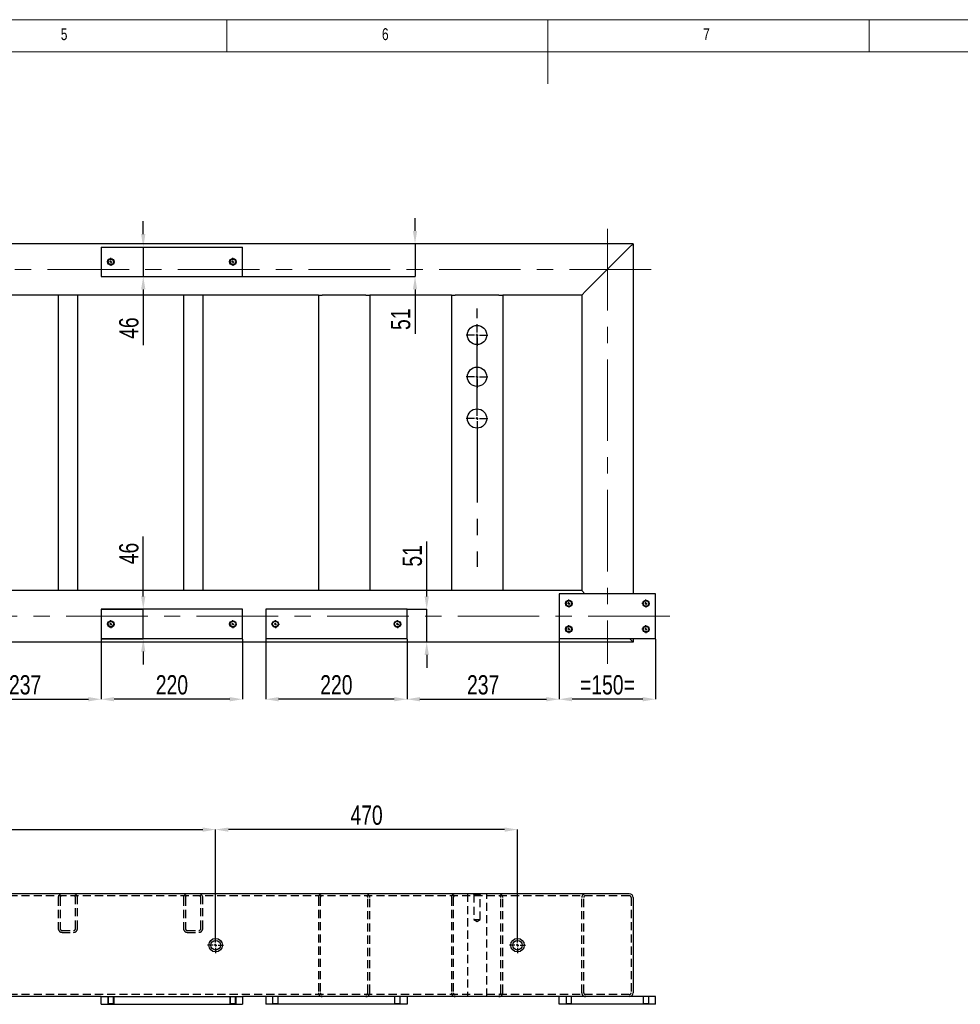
# Model space of a CAD drawing. Header units: millimetres. Extents: x 5 to 589, y 5 to 415.
# Tile 6 of 10: x 215 to 361, y 262 to 415. Entities that reach past the tile are written whole.
import ezdxf

# ---------------------------------------------------------------- set-up
doc = ezdxf.new("R2010")
doc.units = ezdxf.units.MM
doc.header["$PDSIZE"] = -1
doc.linetypes.add('CENTERX2', pattern=[20.32, 12.7, -2.54, 2.54, -2.54])
doc.linetypes.add('HIDDEN', pattern=[1.905, 1.27, -0.635])
for name, color, linetype in [('COTES', 1, 'Continuous'), ('NOTES', 6, 'Continuous'), ('TRAIT-FINS', 9, 'Continuous'), ('TRAIT-MIXTES', 3, 'CENTERX2'), ('TRAIT-TIRET', 2, 'HIDDEN')]:
    doc.layers.add(name, color=color, linetype=linetype)
doc.layers.add('TRAIT-FORT', color=4, linetype='Continuous', lineweight=25)
doc.styles.add('SLDTEXTSTYLE0', font='TXT', dxfattribs={"width": 0.75})
doc.dimstyles.new('SLDDIMSTYLE0', dxfattribs={"dimtxt": 3, "dimasz": 2, "dimexe": 0, "dimexo": 0.0625, "dimgap": 0.75, "dimtad": 1, "dimdec": 0, "dimlfac": 10, "dimrnd": 1e-09, "dimzin": 12, "dimdsep": 46, "dimtxsty": 'SLDTEXTSTYLE0', "dimsah": 1, "dimcen": 0.09, "dimadec": 0, "dimazin": 3, "dimtfac": 1, "dimtdec": 0, "dimtofl": 0, "dimtmove": 0, "dimatfit": 3, "dimfxl": 1, "dimfrac": 2, "dimtolj": 1, "dimtzin": 12, "dimarcsym": 0})
doc.dimstyles.new('SLDDIMSTYLE1', dxfattribs={"dimtxt": 3, "dimasz": 2, "dimexe": 0, "dimexo": 0.0625, "dimgap": 0.75, "dimtad": 1, "dimdec": 0, "dimlfac": 10, "dimrnd": 1e-09, "dimzin": 12, "dimdsep": 46, "dimtxsty": 'SLDTEXTSTYLE0', "dimsah": 1, "dimcen": 0.09, "dimadec": 0, "dimazin": 3, "dimtfac": 1, "dimtdec": 0, "dimtmove": 0, "dimatfit": 0, "dimfxl": 1, "dimfrac": 2, "dimtolj": 1, "dimtzin": 12, "dimarcsym": 0})

# ---------------------------------------------------------------- blocks, each defined once
blk = doc.blocks.new('_D_54')
at = {"layer": 'COTES', "color": 0, "lineweight": -2, "transparency": 16777216}
for p, q in [((175.27, 272.22), (175.27, 288.91)), ((177.27, 288.91), (243.27, 288.91)), ((245.27, 272.22), (245.27, 288.91))]:
    blk.add_line(p, q, dxfattribs=at)
at = {"layer": 'COTES', "color": 0, "transparency": 16777216}
for points in [[(177.27, 289.24), (177.27, 288.57), (175.27, 288.91)], [(243.27, 289.24), (243.27, 288.57), (245.27, 288.91)]]:
    blk.add_solid(points, dxfattribs=at)
at = {"layer": 'Defpoints', "color": 0, "transparency": 16777216}
for p in [(245.27, 288.91), (175.27, 272.16), (245.27, 272.16)]:
    blk.add_point(p, dxfattribs=at)
at = {"layer": 'COTES', "color": 0, "transparency": 16777216, "insert": (210.27, 292.66), "char_height": 3, "attachment_point": 2, "style": 'SLDTEXTSTYLE0'}
blk.add_mtext('\\A1;700', dxfattribs=at)
blk = doc.blocks.new('_D_55')
at = {"layer": 'COTES', "color": 0, "lineweight": -2, "transparency": 16777216}
for p, q in [((245.27, 272.22), (245.27, 288.91)), ((290.27, 288.91), (247.27, 288.91)), ((292.27, 272.22), (292.27, 288.91))]:
    blk.add_line(p, q, dxfattribs=at)
at = {"layer": 'COTES', "color": 0, "transparency": 16777216}
for points in [[(247.27, 289.24), (247.27, 288.57), (245.27, 288.91)], [(290.27, 289.24), (290.27, 288.57), (292.27, 288.91)]]:
    blk.add_solid(points, dxfattribs=at)
at = {"layer": 'Defpoints', "color": 0, "transparency": 16777216}
for p in [(245.27, 288.91), (245.27, 272.16), (292.27, 272.16)]:
    blk.add_point(p, dxfattribs=at)
at = {"layer": 'COTES', "color": 0, "transparency": 16777216, "insert": (268.77, 292.66), "char_height": 3, "attachment_point": 2, "style": 'SLDTEXTSTYLE0'}
blk.add_mtext('\\A1;470', dxfattribs=at)
blk = doc.blocks.new('SW_CENTERMARKSYMBOL_22')
at = {"layer": 'TRAIT-MIXTES', "color": 0}
for p, q in [((-0.4, 0), (-1.25, 0)), ((0, 0), (-0.2, 0)), ((0, 0.4), (0, 1.25)), ((0, 0), (0, 0.2)), ((0, 0), (0, -0.2)), ((0, 0), (0.2, 0)), ((0.4, 0), (1.25, 0)), ((0, -0.4), (0, -1.25))]:
    blk.add_line(p, q, dxfattribs=at)
blk = doc.blocks.new('SW_CENTERMARKSYMBOL_23')
at = {"layer": 'TRAIT-MIXTES', "color": 0}
for p, q in [((-0.4, 0), (-1.25, 0)), ((0, 0), (-0.2, 0)), ((0, 0.4), (0, 1.25)), ((0, 0), (0, 0.2)), ((0, 0), (0, -0.2)), ((0, 0), (0.2, 0)), ((0.4, 0), (1.25, 0)), ((0, -0.4), (0, -1.25))]:
    blk.add_line(p, q, dxfattribs=at)
blk = doc.blocks.new('_D_56')
at = {"layer": 'COTES', "color": 0, "lineweight": -2, "transparency": 16777216}
for p, q in [((276.32, 382.11), (276.32, 384.11)), ((310.2, 380.11), (276.32, 380.11)), ((276.32, 380.11), (276.32, 375.01)), ((249.53, 375.01), (276.32, 375.01)), ((276.32, 373.01), (276.32, 366.11))]:
    blk.add_line(p, q, dxfattribs=at)
at = {"layer": 'COTES', "color": 0, "transparency": 16777216}
for points in [[(275.98, 382.11), (276.65, 382.11), (276.32, 380.11)], [(275.98, 373.01), (276.65, 373.01), (276.32, 375.01)]]:
    blk.add_solid(points, dxfattribs=at)
at = {"layer": 'Defpoints', "color": 0, "transparency": 16777216}
for p in [(276.32, 380.11), (310.27, 380.11), (249.47, 375.01)]:
    blk.add_point(p, dxfattribs=at)
at = {"layer": 'COTES', "color": 0, "transparency": 16777216, "insert": (272.57, 368.36), "char_height": 3, "attachment_point": 2, "rotation": 90, "style": 'SLDTEXTSTYLE0'}
blk.add_mtext('\\A1;51', dxfattribs=at)
blk = doc.blocks.new('_D_63')
at = {"layer": 'COTES', "color": 0, "lineweight": -2, "transparency": 16777216}
for p, q in [((298.77, 318.54), (298.77, 309.2)), ((313.77, 318.54), (313.77, 309.2)), ((311.77, 309.2), (300.77, 309.2))]:
    blk.add_line(p, q, dxfattribs=at)
at = {"layer": 'COTES', "color": 0, "transparency": 16777216}
for points in [[(300.77, 309.54), (300.77, 308.87), (298.77, 309.2)], [(311.77, 309.54), (311.77, 308.87), (313.77, 309.2)]]:
    blk.add_solid(points, dxfattribs=at)
at = {"layer": 'Defpoints', "color": 0, "transparency": 16777216}
for p in [(298.77, 318.61), (313.77, 318.61), (298.77, 309.2)]:
    blk.add_point(p, dxfattribs=at)
at = {"layer": 'COTES', "color": 0, "transparency": 16777216, "insert": (306.27, 312.95), "char_height": 3, "attachment_point": 2, "style": 'SLDTEXTSTYLE0'}
blk.add_mtext('\\A1;=150=', dxfattribs=at)
blk = doc.blocks.new('_D_64')
at = {"layer": 'COTES', "color": 0, "lineweight": -2, "transparency": 16777216}
for p, q in [((227.47, 318.54), (227.47, 309.2)), ((249.47, 318.54), (249.47, 309.2)), ((247.47, 309.2), (229.47, 309.2))]:
    blk.add_line(p, q, dxfattribs=at)
at = {"layer": 'COTES', "color": 0, "transparency": 16777216}
for points in [[(229.47, 309.54), (229.47, 308.87), (227.47, 309.2)], [(247.47, 309.54), (247.47, 308.87), (249.47, 309.2)]]:
    blk.add_solid(points, dxfattribs=at)
at = {"layer": 'Defpoints', "color": 0, "transparency": 16777216}
for p in [(227.47, 318.61), (249.47, 318.61), (227.47, 309.2)]:
    blk.add_point(p, dxfattribs=at)
at = {"layer": 'COTES', "color": 0, "transparency": 16777216, "insert": (238.47, 312.95), "char_height": 3, "attachment_point": 2, "style": 'SLDTEXTSTYLE0'}
blk.add_mtext('\\A1;220', dxfattribs=at)
blk = doc.blocks.new('_D_65')
at = {"layer": 'COTES', "color": 0, "lineweight": -2, "transparency": 16777216}
for p, q in [((253.07, 318.54), (253.07, 309.2)), ((275.07, 318.54), (275.07, 309.2)), ((273.07, 309.2), (255.07, 309.2))]:
    blk.add_line(p, q, dxfattribs=at)
at = {"layer": 'COTES', "color": 0, "transparency": 16777216}
for points in [[(255.07, 309.54), (255.07, 308.87), (253.07, 309.2)], [(273.07, 309.54), (273.07, 308.87), (275.07, 309.2)]]:
    blk.add_solid(points, dxfattribs=at)
at = {"layer": 'Defpoints', "color": 0, "transparency": 16777216}
for p in [(253.07, 318.61), (275.07, 318.61), (253.07, 309.2)]:
    blk.add_point(p, dxfattribs=at)
at = {"layer": 'COTES', "color": 0, "transparency": 16777216, "insert": (264.07, 312.95), "char_height": 3, "attachment_point": 2, "style": 'SLDTEXTSTYLE0'}
blk.add_mtext('\\A1;220', dxfattribs=at)
blk = doc.blocks.new('_D_66')
at = {"layer": 'COTES', "color": 0, "lineweight": -2, "transparency": 16777216}
for p, q in [((203.77, 318.54), (203.77, 309.2)), ((227.47, 318.54), (227.47, 309.2)), ((205.77, 309.2), (225.47, 309.2))]:
    blk.add_line(p, q, dxfattribs=at)
at = {"layer": 'COTES', "color": 0, "transparency": 16777216}
for points in [[(205.77, 309.54), (205.77, 308.87), (203.77, 309.2)], [(225.47, 309.54), (225.47, 308.87), (227.47, 309.2)]]:
    blk.add_solid(points, dxfattribs=at)
at = {"layer": 'Defpoints', "color": 0, "transparency": 16777216}
for p in [(203.77, 318.61), (227.47, 318.61), (227.47, 309.2)]:
    blk.add_point(p, dxfattribs=at)
at = {"layer": 'COTES', "color": 0, "transparency": 16777216, "insert": (215.62, 312.95), "char_height": 3, "attachment_point": 2, "style": 'SLDTEXTSTYLE0'}
blk.add_mtext('\\A1;237', dxfattribs=at)
blk = doc.blocks.new('_D_67')
at = {"layer": 'COTES', "color": 0, "lineweight": -2, "transparency": 16777216}
for p, q in [((275.07, 318.54), (275.07, 309.2)), ((298.77, 318.54), (298.77, 309.2)), ((277.07, 309.2), (296.77, 309.2))]:
    blk.add_line(p, q, dxfattribs=at)
at = {"layer": 'COTES', "color": 0, "transparency": 16777216}
for points in [[(277.07, 309.54), (277.07, 308.87), (275.07, 309.2)], [(296.77, 309.54), (296.77, 308.87), (298.77, 309.2)]]:
    blk.add_solid(points, dxfattribs=at)
at = {"layer": 'Defpoints', "color": 0, "transparency": 16777216}
for p in [(275.07, 318.61), (298.77, 318.61), (298.77, 309.2)]:
    blk.add_point(p, dxfattribs=at)
at = {"layer": 'COTES', "color": 0, "transparency": 16777216, "insert": (286.92, 312.95), "char_height": 3, "attachment_point": 2, "style": 'SLDTEXTSTYLE0'}
blk.add_mtext('\\A1;237', dxfattribs=at)
blk = doc.blocks.new('_D_68')
at = {"layer": 'COTES', "color": 0, "lineweight": -2, "transparency": 16777216}
for p, q in [((234.01, 325.21), (234.01, 334.52)), ((227.53, 323.21), (234.01, 323.21)), ((234.01, 318.61), (234.01, 323.21)), ((227.53, 318.61), (234.01, 318.61)), ((234.01, 316.61), (234.01, 314.61))]:
    blk.add_line(p, q, dxfattribs=at)
at = {"layer": 'COTES', "color": 0, "transparency": 16777216}
for points in [[(233.67, 325.21), (234.34, 325.21), (234.01, 323.21)], [(233.67, 316.61), (234.34, 316.61), (234.01, 318.61)]]:
    blk.add_solid(points, dxfattribs=at)
at = {"layer": 'Defpoints', "color": 0, "transparency": 16777216}
for p in [(227.47, 323.21), (227.47, 318.61), (234.01, 318.61)]:
    blk.add_point(p, dxfattribs=at)
at = {"layer": 'COTES', "color": 0, "transparency": 16777216, "insert": (230.26, 331.89), "char_height": 3, "attachment_point": 2, "rotation": 90, "style": 'SLDTEXTSTYLE0'}
blk.add_mtext('\\A1;46', dxfattribs=at)
blk = doc.blocks.new('_D_69')
at = {"layer": 'COTES', "color": 0, "lineweight": -2, "transparency": 16777216}
for p, q in [((234.01, 381.61), (234.01, 383.61)), ((227.53, 379.61), (234.01, 379.61)), ((234.01, 379.61), (234.01, 375.01)), ((227.53, 375.01), (234.01, 375.01)), ((234.01, 373.01), (234.01, 364.35))]:
    blk.add_line(p, q, dxfattribs=at)
at = {"layer": 'COTES', "color": 0, "transparency": 16777216}
for points in [[(233.67, 381.61), (234.34, 381.61), (234.01, 379.61)], [(233.67, 373.01), (234.34, 373.01), (234.01, 375.01)]]:
    blk.add_solid(points, dxfattribs=at)
at = {"layer": 'Defpoints', "color": 0, "transparency": 16777216}
for p in [(227.47, 379.61), (227.47, 375.01), (234.01, 375.01)]:
    blk.add_point(p, dxfattribs=at)
at = {"layer": 'COTES', "color": 0, "transparency": 16777216, "insert": (230.26, 366.98), "char_height": 3, "attachment_point": 2, "rotation": 90, "style": 'SLDTEXTSTYLE0'}
blk.add_mtext('\\A1;46', dxfattribs=at)
blk = doc.blocks.new('_D_70')
at = {"layer": 'COTES', "color": 0, "lineweight": -2, "transparency": 16777216}
for p, q in [((278.14, 325.21), (278.14, 333.77)), ((275.13, 323.21), (278.14, 323.21)), ((278.14, 318.11), (278.14, 323.21)), ((310.2, 318.11), (278.14, 318.11)), ((278.14, 316.11), (278.14, 314.11))]:
    blk.add_line(p, q, dxfattribs=at)
at = {"layer": 'COTES', "color": 0, "transparency": 16777216}
for points in [[(277.8, 325.21), (278.47, 325.21), (278.14, 323.21)], [(277.8, 316.11), (278.47, 316.11), (278.14, 318.11)]]:
    blk.add_solid(points, dxfattribs=at)
at = {"layer": 'Defpoints', "color": 0, "transparency": 16777216}
for p in [(275.07, 323.21), (278.14, 323.21), (310.27, 318.11)]:
    blk.add_point(p, dxfattribs=at)
at = {"layer": 'COTES', "color": 0, "transparency": 16777216, "insert": (274.39, 331.52), "char_height": 3, "attachment_point": 2, "rotation": 90, "style": 'SLDTEXTSTYLE0'}
blk.add_mtext('\\A1;51', dxfattribs=at)
blk = doc.blocks.new('SW_CENTERMARKSYMBOL_29')
at = {"layer": 'TRAIT-MIXTES', "color": 0}
for p, q in [((-0.4, 0), (-0.625, 0)), ((0, 0), (-0.2, 0)), ((0, 0.4), (0, 0.625)), ((0, 0), (0, 0.2)), ((0, 0), (0, -0.2)), ((0, 0), (0.2, 0)), ((0.4, 0), (0.625, 0)), ((0, -0.4), (0, -0.625))]:
    blk.add_line(p, q, dxfattribs=at)
blk = doc.blocks.new('SW_CENTERMARKSYMBOL_30')
at = {"layer": 'TRAIT-MIXTES', "color": 0}
for p, q in [((-0.4, 0), (-0.625, 0)), ((0, 0), (-0.2, 0)), ((0, 0.4), (0, 0.625)), ((0, 0), (0, 0.2)), ((0, 0), (0, -0.2)), ((0, 0), (0.2, 0)), ((0.4, 0), (0.625, 0)), ((0, -0.4), (0, -0.625))]:
    blk.add_line(p, q, dxfattribs=at)
blk = doc.blocks.new('SW_CENTERMARKSYMBOL_31')
at = {"layer": 'TRAIT-MIXTES', "color": 0}
for p, q in [((-0.4, 0), (-0.625, 0)), ((0, 0), (-0.2, 0)), ((0, 0.4), (0, 0.625)), ((0, 0), (0, 0.2)), ((0, 0), (0, -0.2)), ((0, 0), (0.2, 0)), ((0.4, 0), (0.625, 0)), ((0, -0.4), (0, -0.625))]:
    blk.add_line(p, q, dxfattribs=at)
blk = doc.blocks.new('SW_CENTERMARKSYMBOL_32')
at = {"layer": 'TRAIT-MIXTES', "color": 0}
for p, q in [((-0.4, 0), (-0.625, 0)), ((0, 0), (-0.2, 0)), ((0, 0.4), (0, 0.625)), ((0, 0), (0, 0.2)), ((0, 0), (0, -0.2)), ((0, 0), (0.2, 0)), ((0.4, 0), (0.625, 0)), ((0, -0.4), (0, -0.625))]:
    blk.add_line(p, q, dxfattribs=at)
blk = doc.blocks.new('SW_CENTERMARKSYMBOL_33')
at = {"layer": 'TRAIT-MIXTES', "color": 0}
for p, q in [((-0.4, 0), (-0.625, 0)), ((0, 0), (-0.2, 0)), ((0, 0.4), (0, 0.625)), ((0, 0), (0, 0.2)), ((0, 0), (0, -0.2)), ((0, 0), (0.2, 0)), ((0.4, 0), (0.625, 0)), ((0, -0.4), (0, -0.625))]:
    blk.add_line(p, q, dxfattribs=at)
blk = doc.blocks.new('SW_CENTERMARKSYMBOL_34')
at = {"layer": 'TRAIT-MIXTES', "color": 0}
for p, q in [((-0.4, 0), (-0.625, 0)), ((0, 0), (-0.2, 0)), ((0, 0.4), (0, 0.625)), ((0, 0), (0, 0.2)), ((0, 0), (0, -0.2)), ((0, 0), (0.2, 0)), ((0.4, 0), (0.625, 0)), ((0, -0.4), (0, -0.625))]:
    blk.add_line(p, q, dxfattribs=at)
blk = doc.blocks.new('SW_CENTERMARKSYMBOL_44')
at = {"layer": 'TRAIT-MIXTES', "color": 0}
for p, q in [((0, 0.4), (0, 1.7)), ((-0.4, 0), (-1.7, 0)), ((0, 0), (-0.2, 0)), ((0, 0), (0, 0.2)), ((0, 0), (0, -0.2)), ((0, 0), (0.2, 0)), ((0.4, 0), (1.7, 0)), ((0, -0.4), (0, -1.7))]:
    blk.add_line(p, q, dxfattribs=at)
blk = doc.blocks.new('SW_CENTERMARKSYMBOL_45')
at = {"layer": 'TRAIT-MIXTES', "color": 0}
for p, q in [((0, 0.4), (0, 1.7)), ((-0.4, 0), (-1.7, 0)), ((0, 0), (-0.2, 0)), ((0, 0), (0, 0.2)), ((0, 0), (0, -0.2)), ((0, 0), (0.2, 0)), ((0.4, 0), (1.7, 0)), ((0, -0.4), (0, -1.7))]:
    blk.add_line(p, q, dxfattribs=at)
blk = doc.blocks.new('SW_CENTERMARKSYMBOL_48')
at = {"layer": 'TRAIT-MIXTES', "color": 0}
for p, q in [((0, 0.4), (0, 17.11)), ((-0.4, 0), (-1.7, 0)), ((0, 0), (-0.2, 0)), ((0, 0), (0, 0.2)), ((0, 0), (0, -0.2)), ((0, 0), (0.2, 0)), ((0.4, 0), (1.7, 0)), ((0, -0.4), (0, -23.11))]:
    blk.add_line(p, q, dxfattribs=at)
blk = doc.blocks.new('SW_CENTERMARKSYMBOL_53')
at = {"layer": 'TRAIT-MIXTES', "color": 0}
for p, q in [((-0.4, 0), (-0.625, 0)), ((0, 0), (-0.2, 0)), ((0, 0.4), (0, 0.625)), ((0, 0), (0, 0.2)), ((0, 0), (0, -0.2)), ((0, 0), (0.2, 0)), ((0.4, 0), (0.625, 0)), ((0, -0.4), (0, -0.625))]:
    blk.add_line(p, q, dxfattribs=at)
blk = doc.blocks.new('SW_CENTERMARKSYMBOL_54')
at = {"layer": 'TRAIT-MIXTES', "color": 0}
for p, q in [((-0.4, 0), (-0.625, 0)), ((0, 0), (-0.2, 0)), ((0, 0.4), (0, 0.625)), ((0, 0), (0, 0.2)), ((0, 0), (0, -0.2)), ((0, 0), (0.2, 0)), ((0.4, 0), (0.625, 0)), ((0, -0.4), (0, -0.625))]:
    blk.add_line(p, q, dxfattribs=at)
blk = doc.blocks.new('SW_CENTERMARKSYMBOL_59')
at = {"layer": 'TRAIT-MIXTES', "color": 0}
for p, q in [((-0.4, 0), (-0.625, 0)), ((0, 0), (-0.2, 0)), ((0, 0.4), (0, 0.625)), ((0, 0), (0, 0.2)), ((0, 0), (0, -0.2)), ((0, 0), (0.2, 0)), ((0.4, 0), (0.625, 0)), ((0, -0.4), (0, -0.625))]:
    blk.add_line(p, q, dxfattribs=at)
blk = doc.blocks.new('SW_CENTERMARKSYMBOL_60')
at = {"layer": 'TRAIT-MIXTES', "color": 0}
for p, q in [((-0.4, 0), (-0.625, 0)), ((0, 0), (-0.2, 0)), ((0, 0.4), (0, 0.625)), ((0, 0), (0, 0.2)), ((0, 0), (0, -0.2)), ((0, 0), (0.2, 0)), ((0.4, 0), (0.625, 0)), ((0, -0.4), (0, -0.625))]:
    blk.add_line(p, q, dxfattribs=at)

msp = doc.modelspace()

# ---------------------------------------------------------------- linework, layer by layer
at = {"lineweight": 18}
for p, q in [((589, 415), (5, 415)), ((247, 410), (247, 415)), ((297, 415), (297, 405)), ((347, 410), (347, 415)), ((584, 410), (10, 410))]:
    msp.add_line(p, q, dxfattribs=at)
at = {"layer": 'TRAIT-FINS', "lineweight": 18}
for p, q in [((228.47, 261.71), (228.47, 262.91)), ((229.47, 261.71), (229.47, 262.91)), ((247.47, 261.71), (247.47, 262.91)), ((248.47, 261.71), (248.47, 262.91))]:
    msp.add_line(p, q, dxfattribs=at)
for centre in [(228.97, 377.31), (247.97, 377.31)]:
    msp.add_arc(centre, 0.5, 255, 195, dxfattribs=at)
at = {"layer": 'TRAIT-FORT', "lineweight": 25}
for p, q in [((310.27, 380.11), (62.97, 380.11)), ((227.47, 379.61), (249.47, 379.61)), ((227.47, 379.61), (227.47, 375.01)), ((249.47, 375.01), (249.47, 379.61)), ((309.67, 379.51), (302.87, 372.71)), ((310.27, 380.11), (309.67, 379.51)), ((310.27, 380.11), (310.27, 325.61)), ((227.47, 375.01), (249.47, 375.01)), ((302.87, 372.71), (302.27, 372.11)), ((261.27, 372.11), (200.27, 372.11)), ((220.77, 372.11), (220.77, 326.11)), ((223.77, 372.11), (223.77, 326.11)), ((240.27, 372.11), (240.27, 326.11)), ((243.27, 372.11), (243.27, 326.11)), ((261.27, 372.11), (261.27, 326.11)), ((261.27, 372.11), (261.87, 372.11)), ((268.67, 372.11), (261.87, 372.11)), ((268.67, 372.11), (269.27, 372.11)), ((281.97, 372.11), (269.27, 372.11)), ((269.27, 372.11), (269.27, 326.11)), ((281.97, 372.11), (281.97, 326.11)), ((281.97, 372.11), (282.57, 372.11)), ((289.37, 372.11), (282.57, 372.11)), ((289.37, 372.11), (289.97, 372.11)), ((289.97, 372.11), (289.97, 326.11)), ((302.27, 372.11), (289.97, 372.11)), ((302.27, 372.11), (302.27, 326.11)), ((261.27, 326.11), (200.27, 326.11)), ((261.87, 326.11), (261.27, 326.11)), ((268.67, 326.11), (261.87, 326.11)), ((269.27, 326.11), (268.67, 326.11)), ((281.97, 326.11), (269.27, 326.11)), ((282.57, 326.11), (281.97, 326.11)), ((289.37, 326.11), (282.57, 326.11)), ((289.97, 326.11), (289.37, 326.11)), ((302.27, 326.11), (289.97, 326.11)), ((313.77, 325.61), (298.77, 325.61)), ((298.77, 325.61), (298.77, 318.61)), ((302.77, 325.61), (302.27, 326.11)), ((302.77, 325.61), (302.27, 326.11)), ((313.77, 318.61), (313.77, 325.61)), ((227.47, 323.21), (227.47, 318.61)), ((249.47, 323.21), (227.47, 323.21)), ((249.47, 318.61), (249.47, 323.21)), ((253.07, 323.21), (253.07, 318.61)), ((275.07, 323.21), (253.07, 323.21)), ((275.07, 318.61), (275.07, 323.21)), ((310.27, 318.11), (62.97, 318.11)), ((249.47, 318.61), (227.47, 318.61)), ((275.07, 318.61), (253.07, 318.61)), ((313.77, 318.61), (298.77, 318.61)), ((310.27, 318.11), (309.77, 318.61)), ((310.27, 318.11), (309.77, 318.61)), ((310.27, 318.61), (310.27, 318.11)), ((309.67, 278.91), (63.57, 278.91)), ((310.27, 278.31), (310.27, 263.51)), ((227.47, 262.91), (203.77, 262.91)), ((227.47, 262.91), (249.47, 262.91)), ((227.47, 261.71), (227.47, 262.91)), ((249.47, 262.91), (249.47, 261.71)), ((309.67, 262.91), (249.47, 262.91)), ((253.07, 262.91), (253.07, 261.71)), ((275.07, 262.91), (275.07, 261.71)), ((298.77, 261.71), (298.77, 262.91)), ((313.77, 262.91), (309.67, 262.91)), ((313.77, 261.71), (313.77, 262.91)), ((227.47, 261.71), (249.47, 261.71)), ((275.07, 261.71), (253.07, 261.71)), ((313.77, 261.71), (298.77, 261.71))]:
    msp.add_line(p, q, dxfattribs=at)
at = {"layer": 'TRAIT-FORT', "lineweight": 18}
msp.add_line((310.27, 380.11), (62.97, 380.11), dxfattribs=at)
at = {"layer": 'TRAIT-FORT', "lineweight": 25}
for centre, radius in [((228.97, 377.31), 0.503), ((228.97, 377.31), 0.425), ((247.97, 377.31), 0.503), ((247.97, 377.31), 0.425), ((285.97, 365.91), 1.5), ((285.97, 359.41), 1.5), ((285.97, 352.91), 1.5), ((300.27, 324.11), 0.503), ((300.27, 324.11), 0.425), ((312.27, 324.11), 0.503), ((312.27, 324.11), 0.425), ((228.97, 320.91), 0.503), ((228.97, 320.91), 0.425), ((247.97, 320.91), 0.503), ((247.97, 320.91), 0.425), ((254.57, 320.91), 0.503), ((254.57, 320.91), 0.425), ((273.57, 320.91), 0.503), ((273.57, 320.91), 0.425), ((300.27, 320.11), 0.503), ((300.27, 320.11), 0.425), ((312.27, 320.11), 0.503), ((312.27, 320.11), 0.425), ((245.27, 270.91), 1.05), ((245.27, 270.91), 0.75), ((292.27, 270.91), 1.05), ((292.27, 270.91), 0.75)]:
    msp.add_circle(centre, radius, dxfattribs=at)
for centre, start, end in [((309.67, 278.31), 0, 90), ((309.67, 263.51), 270, 0)]:
    msp.add_arc(centre, 0.6, start, end, dxfattribs=at)
at = {"layer": 'TRAIT-MIXTES', "lineweight": 18}
for p, q in [((306.27, 382.43), (306.27, 314.74)), ((313.07, 376.11), (56.69, 376.11)), ((315.98, 322.11), (56.69, 322.11))]:
    msp.add_line(p, q, dxfattribs=at)
at = {"layer": 'TRAIT-TIRET'}
for p, q in [((309.67, 278.61), (63.57, 278.61)), ((220.77, 278.31), (220.77, 273.51)), ((221.07, 278.31), (221.07, 273.51)), ((223.47, 273.51), (223.47, 278.31)), ((223.77, 273.51), (223.77, 278.31)), ((240.27, 278.31), (240.27, 273.51)), ((240.57, 278.31), (240.57, 273.51)), ((242.97, 273.51), (242.97, 278.31)), ((243.27, 273.51), (243.27, 278.31)), ((261.27, 278.31), (261.27, 263.51)), ((261.57, 278.31), (261.57, 263.51)), ((268.97, 263.51), (268.97, 278.31)), ((269.27, 263.51), (269.27, 278.31)), ((281.97, 278.31), (281.97, 263.51)), ((282.27, 278.31), (282.27, 263.51)), ((284.47, 278.91), (284.47, 278.61)), ((284.47, 278.91), (284.47, 262.91)), ((285.36, 278.91), (285.46, 278.81)), ((285.46, 278.81), (286.48, 278.81)), ((285.46, 278.81), (285.46, 274.91)), ((286.48, 278.81), (286.57, 278.91)), ((286.48, 274.91), (286.48, 278.81)), ((287.47, 278.61), (287.47, 278.91)), ((287.47, 262.91), (287.47, 278.91)), ((289.67, 263.51), (289.67, 278.31)), ((289.97, 263.51), (289.97, 278.31)), ((302.27, 263.51), (302.27, 278.31)), ((302.57, 263.51), (302.57, 278.31)), ((309.97, 278.31), (309.97, 263.51)), ((285.46, 274.91), (286.48, 274.91)), ((285.46, 274.91), (285.97, 274.6)), ((285.97, 274.6), (286.48, 274.91)), ((221.37, 273.21), (223.17, 273.21)), ((221.37, 272.91), (223.17, 272.91)), ((240.87, 273.21), (242.67, 273.21)), ((240.87, 272.91), (242.67, 272.91)), ((309.67, 263.21), (63.57, 263.21)), ((228.54, 262.91), (228.54, 261.78)), ((229.39, 261.78), (229.39, 262.91)), ((247.54, 262.91), (247.54, 261.78)), ((248.39, 261.78), (248.39, 262.91)), ((254.14, 262.91), (254.14, 261.78)), ((254.99, 261.78), (254.99, 262.91)), ((273.14, 262.91), (273.14, 261.78)), ((273.99, 261.78), (273.99, 262.91)), ((284.47, 263.21), (284.47, 262.91)), ((287.47, 262.91), (287.47, 263.21)), ((299.84, 262.91), (299.84, 261.78)), ((300.69, 261.78), (300.69, 262.91)), ((311.84, 262.91), (311.84, 261.78)), ((312.69, 261.78), (312.69, 262.91)), ((228.54, 261.78), (228.46, 261.71)), ((229.39, 261.78), (228.54, 261.78)), ((229.47, 261.71), (229.39, 261.78)), ((247.54, 261.78), (247.46, 261.71)), ((248.39, 261.78), (247.54, 261.78)), ((248.47, 261.71), (248.39, 261.78)), ((254.14, 261.78), (254.06, 261.71)), ((254.99, 261.78), (254.14, 261.78)), ((255.07, 261.71), (254.99, 261.78)), ((273.14, 261.78), (273.06, 261.71)), ((273.99, 261.78), (273.14, 261.78)), ((274.07, 261.71), (273.99, 261.78)), ((299.84, 261.78), (299.76, 261.71)), ((300.69, 261.78), (299.84, 261.78)), ((300.77, 261.71), (300.69, 261.78)), ((311.84, 261.78), (311.76, 261.71)), ((312.69, 261.78), (311.84, 261.78)), ((312.77, 261.71), (312.69, 261.78))]:
    msp.add_line(p, q, dxfattribs=at)
for centre, radius, start, end in [((221.37, 278.31), 0.6, 90, 180), ((221.37, 278.31), 0.3, 90, 180), ((223.17, 278.31), 0.6, 0, 90), ((223.17, 278.31), 0.3, 0, 90), ((240.87, 278.31), 0.6, 90, 180), ((240.87, 278.31), 0.3, 90, 180), ((242.67, 278.31), 0.6, 0, 90), ((242.67, 278.31), 0.3, 0, 90), ((261.87, 278.31), 0.6, 90, 180), ((261.87, 278.31), 0.3, 90, 180), ((268.67, 278.31), 0.6, 0, 90), ((268.67, 278.31), 0.3, 0, 90), ((282.57, 278.31), 0.6, 90, 180), ((282.57, 278.31), 0.3, 90, 180), ((289.37, 278.31), 0.6, 0, 90), ((289.37, 278.31), 0.3, 0, 90), ((302.87, 278.31), 0.6, 90, 180), ((302.87, 278.31), 0.3, 90, 180), ((309.67, 278.31), 0.3, 0, 90), ((221.37, 273.51), 0.6, 180, 270), ((221.37, 273.51), 0.3, 180, 270), ((223.17, 273.51), 0.6, 270, 0), ((223.17, 273.51), 0.3, 270, 0), ((240.87, 273.51), 0.6, 180, 270), ((240.87, 273.51), 0.3, 180, 270), ((242.67, 273.51), 0.6, 270, 0), ((242.67, 273.51), 0.3, 270, 0), ((261.87, 263.51), 0.6, 180, 270), ((261.87, 263.51), 0.3, 180, 270), ((268.67, 263.51), 0.3, 270, 0), ((268.67, 263.51), 0.6, 270, 0), ((282.57, 263.51), 0.6, 180, 270), ((282.57, 263.51), 0.3, 180, 270), ((289.37, 263.51), 0.3, 270, 0), ((289.37, 263.51), 0.6, 270, 0), ((302.87, 263.51), 0.6, 180, 270), ((302.87, 263.51), 0.3, 180, 270), ((309.67, 263.51), 0.3, 270, 0)]:
    msp.add_arc(centre, radius, start, end, dxfattribs=at)

# ---------------------------------------------------------------- block references
at = {"layer": 'TRAIT-MIXTES'}
for name, p in [('SW_CENTERMARKSYMBOL_30', (228.97, 377.31)), ('SW_CENTERMARKSYMBOL_29', (247.97, 377.31)), ('SW_CENTERMARKSYMBOL_48', (285.97, 352.91)), ('SW_CENTERMARKSYMBOL_45', (285.97, 365.91)), ('SW_CENTERMARKSYMBOL_44', (285.97, 359.41)), ('SW_CENTERMARKSYMBOL_34', (300.27, 324.11)), ('SW_CENTERMARKSYMBOL_31', (312.27, 324.11)), ('SW_CENTERMARKSYMBOL_60', (228.97, 320.91)), ('SW_CENTERMARKSYMBOL_59', (247.97, 320.91)), ('SW_CENTERMARKSYMBOL_54', (254.57, 320.91)), ('SW_CENTERMARKSYMBOL_53', (273.57, 320.91)), ('SW_CENTERMARKSYMBOL_33', (300.27, 320.11)), ('SW_CENTERMARKSYMBOL_32', (312.27, 320.11)), ('SW_CENTERMARKSYMBOL_22', (245.27, 270.91)), ('SW_CENTERMARKSYMBOL_23', (292.27, 270.91))]:
    msp.add_blockref(name, p, dxfattribs=at)

# ---------------------------------------------------------------- texts
at = {"layer": 'NOTES', "char_height": 1.85, "attachment_point": 1, "style": 'SLDTEXTSTYLE0'}
for s, insert in [('5', (221.17, 413.67)), ('6', (271.17, 413.67)), ('7', (321.17, 413.67))]:
    msp.add_mtext(s, dxfattribs=dict(at, insert=insert))

# ---------------------------------------------------------------- dimensions: what is measured, and where the dimension line sits
at = {"layer": 'COTES'}
for base, p1, p2, picture, middle in [((234.01, 375.01), (227.47, 379.61), (227.47, 375.01), '_D_69', (234.01, 366.98)), ((276.32, 380.11), (249.47, 375.01), (310.27, 380.11), '_D_56', (276.32, 368.36)), ((234.01, 318.61), (227.47, 323.21), (227.47, 318.61), '_D_68', (234.01, 331.89)), ((278.14, 323.21), (310.27, 318.11), (275.07, 323.21), '_D_70', (278.14, 331.52))]:
    dim = msp.add_linear_dim(base=base, p1=p1, p2=p2, angle=90, dimstyle='SLDDIMSTYLE1', dxfattribs=at)
    dim.commit()
    dim.dimension.update_dxf_attribs({"geometry": picture, "text_midpoint": middle, "dimtype": 160})
for base, p1, p2, picture, middle in [((227.47, 309.2), (203.77, 318.61), (227.47, 318.61), '_D_66', (215.62, 309.2)), ((227.47, 309.2), (249.47, 318.61), (227.47, 318.61), '_D_64', (238.47, 309.2)), ((253.07, 309.2), (275.07, 318.61), (253.07, 318.61), '_D_65', (264.07, 309.2)), ((298.77, 309.2), (275.07, 318.61), (298.77, 318.61), '_D_67', (286.92, 309.2)), ((245.27, 288.91), (175.27, 272.16), (245.27, 272.16), '_D_54', (210.27, 288.91)), ((245.27, 288.91), (292.27, 272.16), (245.27, 272.16), '_D_55', (268.77, 288.91))]:
    dim = msp.add_linear_dim(base=base, p1=p1, p2=p2, dimstyle='SLDDIMSTYLE0', dxfattribs=at)
    dim.commit()
    dim.dimension.update_dxf_attribs({"geometry": picture, "text_midpoint": middle, "dimtype": 160})
dim = msp.add_linear_dim(base=(298.77, 309.2), p1=(313.77, 318.61), p2=(298.77, 318.61), text='=<>=', dimstyle='SLDDIMSTYLE0', dxfattribs=at)
dim.commit()
dim.dimension.update_dxf_attribs({"geometry": '_D_63', "text_midpoint": (306.27, 309.2), "dimtype": 160})

doc.saveas('drawing.dxf')
